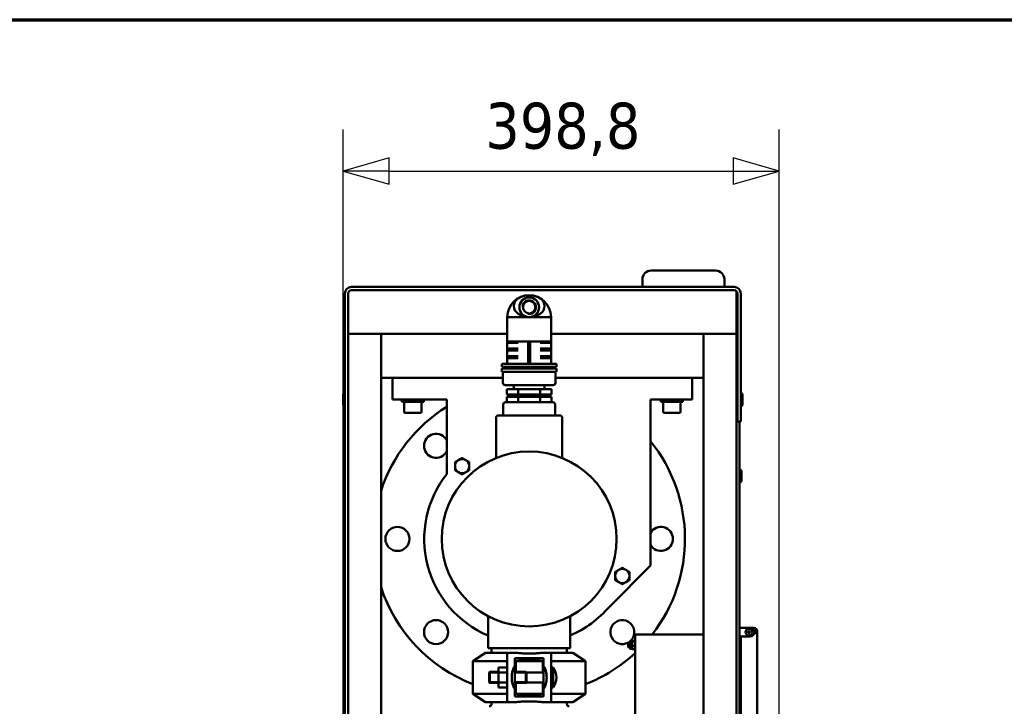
# Model space of a CAD drawing. Header units: millimetres. Extents: x 72 to 3521, y 72 to 9917.
# Tile 8 of 8: x 1691 to 2591, y 1820 to 2448. Entities that reach past the tile are written whole.
import ezdxf

# ---------------------------------------------------------------- set-up
doc = ezdxf.new("R2010")
doc.units = ezdxf.units.MM
doc.header["$LTSCALE"] = 12
for name, color, linetype, lineweight in [('Cadre (ISO)', 7, 'Continuous', 70), ('Cote (ISO)', 7, 'Continuous', 25), ('Etroit visible (ISO)', 7, 'Continuous', 35), ('Visible (ISO)', 7, 'Continuous', 50)]:
    doc.layers.add(name, color=color, linetype=linetype, lineweight=lineweight)
doc.styles.add('Texte de note (ISO)', font='tahoma.ttf')
doc.dimstyles.new('Default (A4D)', dxfattribs={"dimscale": 12, "dimtxt": 3.5, "dimasz": 3.5, "dimexe": 3.175, "dimexo": 0, "dimgap": 0.762, "dimtad": 1, "dimrnd": 1e-08, "dimtxsty": 'Texte de note (ISO)', "dimblk": 'Filled-1', "dimcen": 0.09, "dimdle": 10, "dimclrd": 7, "dimclre": 7, "dimclrt": 256, "dimazin": 2, "dimtfac": 1.001486, "dimtmove": 0, "dimatfit": 3, "dimfxl": 1, "dimtolj": 1, "dimtzin": 0, "dimlwd": -1, "dimlwe": -1, "dimarcsym": 0})

# ---------------------------------------------------------------- blocks, each defined once
blk = doc.blocks.new('Cadres AQUA4D Border')
at = {"layer": 'Cadre (ISO)'}
blk.add_line((6, 204), (291, 204), dxfattribs=at)
blk = doc.blocks.new('Filled-1')
at = {"color": 0}
for p, q in [((0, 0), (-1, 0.286)), ((-1, 0.286), (-1, -0.286)), ((-1, 0), (0, 0)), ((-1, -0.286), (0, 0))]:
    blk.add_line(p, q, dxfattribs=at)
at = {"color": 0, "flags": 128}
blk.add_lwpolyline([(-1, -0.286), (0, 0), (-1, 0.286), (-1, -0.286)], dxfattribs=at)
at = {"color": 0}
blk.add_solid([(-1, -0.286), (0, 0), (-1, 0.286), (-1, -0.286)], dxfattribs=at)
blk = doc.blocks.new('*D9')
at = {"layer": 'Cote (ISO)', "color": 7, "transparency": 16777216}
for p, q in [((1986.73, 1305.49), (1986.73, 2347.58)), ((2385.53, 1473.71), (2385.53, 2347.58)), ((2028.73, 2309.48), (2343.53, 2309.48))]:
    blk.add_line(p, q, dxfattribs=at)
at = {"layer": 'Defpoints', "color": 0, "transparency": 16777216}
for p in [(2385.53, 2309.48), (2385.53, 1473.71), (1986.73, 1305.49)]:
    blk.add_point(p, dxfattribs=at)
at = {"layer": 'Cote (ISO)', "color": 7, "transparency": 16777216, "xscale": 42, "yscale": 42, "zscale": 42, "rotation": 180}
blk.add_blockref('Filled-1', (1986.73, 2309.48), dxfattribs=at)
at = {"layer": 'Cote (ISO)', "color": 7, "transparency": 16777216, "xscale": 42, "yscale": 42, "zscale": 42}
blk.add_blockref('Filled-1', (2385.53, 2309.48), dxfattribs=at)
at = {"layer": 'Cote (ISO)', "transparency": 16777216, "insert": (2116.72, 2372.02), "char_height": 42, "attachment_point": 1, "style": 'Texte de note (ISO)'}
blk.add_mtext('\\A1;398,8', dxfattribs=at)

msp = doc.modelspace()

# ---------------------------------------------------------------- linework, layer by layer
at = {"layer": 'Etroit visible (ISO)'}
for p, q in [((2347.325, 2102.515), (2346.325, 2102.515)), ((2346.325, 2098.472), (2347.325, 2098.472)), ((2248.825, 1877.576), (2247.755, 1877.576)), ((2247.755, 1874.412), (2248.825, 1874.412)), ((2128.825, 1850.397), (2120.225, 1850.397)), ((2154.225, 1850.397), (2143.825, 1850.397)), ((2120.225, 1842.191), (2128.825, 1842.191)), ((2143.825, 1842.191), (2154.225, 1842.191))]:
    msp.add_line(p, q, dxfattribs=at)
msp.add_arc((2156.825, 2184.994), 6.578, 260, 170, dxfattribs=at)
at = {"layer": 'Visible (ISO)'}
for p, q in [((2268.325, 2218.494), (2327.325, 2218.494)), ((2260.325, 2203.494), (2260.325, 2210.494)), ((2335.325, 2203.494), (2335.325, 2210.494)), ((1988.325, 2197.494), (1988.325, 1400.494)), ((1991.325, 1400.494), (1991.325, 2197.494)), ((2344.325, 2203.494), (1994.325, 2203.494)), ((1994.325, 2200.494), (2344.325, 2200.494)), ((2346.325, 2160.494), (2346.325, 2199.73)), ((2347.325, 2197.494), (2347.325, 2080.494)), ((2350.325, 2080.494), (2350.325, 2197.494)), ((2176.835, 2175.957), (2136.815, 2175.957)), ((2136.815, 2153.644), (2136.815, 2175.957)), ((2136.825, 2175.957), (2136.825, 2175.994)), ((2176.825, 2175.957), (2176.825, 2175.994)), ((2176.835, 2153.644), (2176.835, 2175.957)), ((1991.325, 2160.494), (2136.815, 2160.494)), ((2021.325, 2160.494), (1991.325, 2160.494)), ((2136.815, 2160.494), (2021.325, 2160.494)), ((2021.325, 2120.494), (2021.325, 2160.494)), ((2021.325, 2160.494), (2021.325, 958.107)), ((2136.815, 2153.644), (2176.835, 2153.644)), ((2136.825, 2152.294), (2136.825, 2153.644)), ((2176.825, 2152.294), (2176.825, 2153.644)), ((2316.325, 2160.494), (2176.835, 2160.494)), ((2176.835, 2160.494), (2346.325, 2160.494)), ((2316.325, 2120.494), (2316.325, 2160.494)), ((2316.325, 2160.494), (2316.325, 748.494)), ((2346.325, 2160.494), (2316.325, 2160.494)), ((2346.325, 2160.494), (2346.325, 2080.494)), ((2136.825, 2152.294), (2146.825, 2152.294)), ((2136.825, 2147.294), (2136.825, 2152.294)), ((2136.825, 2145.294), (2136.825, 2147.294)), ((2136.825, 2147.294), (2146.825, 2147.294)), ((2136.825, 2145.294), (2146.825, 2145.294)), ((2136.825, 2140.294), (2136.825, 2145.294)), ((2155.825, 2152.294), (2155.825, 2152.332)), ((2155.825, 2152.294), (2156.825, 2152.294)), ((2155.825, 2133.294), (2155.825, 2152.294)), ((2156.825, 2152.294), (2157.825, 2152.294)), ((2157.825, 2152.332), (2157.825, 2152.294)), ((2157.825, 2152.294), (2157.825, 2133.294)), ((2166.825, 2152.294), (2176.825, 2152.294)), ((2166.825, 2147.294), (2176.825, 2147.294)), ((2166.825, 2145.294), (2176.825, 2145.294)), ((2176.825, 2147.294), (2176.825, 2152.294)), ((2176.825, 2145.294), (2176.825, 2147.294)), ((2176.825, 2140.294), (2176.825, 2145.294)), ((2136.825, 2138.294), (2136.825, 2140.294)), ((2136.825, 2140.294), (2146.825, 2140.294)), ((2136.825, 2138.294), (2146.825, 2138.294)), ((2136.825, 2133.294), (2136.825, 2138.294)), ((2166.825, 2140.294), (2176.825, 2140.294)), ((2166.825, 2138.294), (2176.825, 2138.294)), ((2176.825, 2138.294), (2176.825, 2140.294)), ((2176.825, 2133.294), (2176.825, 2138.294)), ((2181.825, 2133.294), (2131.825, 2133.294)), ((2131.825, 2130.294), (2131.825, 2133.294)), ((2181.825, 2130.294), (2131.825, 2130.294)), ((2181.825, 2128.794), (2131.825, 2128.794)), ((2131.825, 2125.794), (2131.825, 2128.794)), ((2181.825, 2125.794), (2131.825, 2125.794)), ((2132.825, 2115.794), (2132.825, 2125.794)), ((2136.721, 2128.794), (2136.721, 2130.294)), ((2176.93, 2128.794), (2176.93, 2130.294)), ((2180.825, 2115.794), (2180.825, 2125.794)), ((2181.825, 2130.294), (2181.825, 2133.294)), ((2181.825, 2125.794), (2181.825, 2128.794)), ((2031.825, 2120.494), (2021.325, 2120.494)), ((2031.825, 2120.494), (2031.825, 2100.494)), ((2132.825, 2120.494), (2031.825, 2120.494)), ((2305.825, 2120.494), (2180.825, 2120.494)), ((2316.325, 2120.494), (2305.825, 2120.494)), ((2305.825, 2100.494), (2305.825, 2120.494)), ((2178.825, 2113.794), (2134.825, 2113.794)), ((2136.475, 2109.994), (2146.65, 2109.994)), ((2136.475, 2109.994), (2136.475, 2104.994)), ((2142.825, 2109.994), (2142.825, 2113.794)), ((2146.65, 2109.994), (2146.65, 2104.994)), ((2146.65, 2109.994), (2167, 2109.994)), ((2167, 2109.994), (2167, 2104.994)), ((2167, 2109.994), (2177.175, 2109.994)), ((2170.825, 2109.994), (2170.825, 2113.794)), ((2177.175, 2109.994), (2177.175, 2104.994)), ((1986.725, 2105.494), (1988.325, 2106.494)), ((1986.725, 2095.494), (1986.725, 2105.494)), ((2031.825, 2100.494), (2081.414, 2100.494)), ((2040.325, 2098.494), (2040.325, 2100.494)), ((2060.325, 2098.494), (2040.325, 2098.494)), ((2042.325, 2089.494), (2042.325, 2098.494)), ((2058.325, 2089.494), (2058.325, 2098.494)), ((2060.325, 2098.494), (2060.325, 2100.494)), ((2081.414, 2100.494), (2081.414, 2032.399)), ((2146.65, 2104.994), (2136.475, 2104.994)), ((2136.475, 2102.994), (2136.475, 2097.994)), ((2136.475, 2102.994), (2146.65, 2102.994)), ((2142.825, 2102.994), (2142.825, 2104.994)), ((2167, 2104.994), (2146.65, 2104.994)), ((2146.65, 2102.994), (2167, 2102.994)), ((2146.65, 2102.994), (2146.65, 2097.994)), ((2177.175, 2104.994), (2167, 2104.994)), ((2167, 2102.994), (2167, 2097.994)), ((2167, 2102.994), (2177.175, 2102.994)), ((2170.825, 2102.994), (2170.825, 2104.994)), ((2177.175, 2102.994), (2177.175, 2097.994)), ((2267.75, 2100.494), (2305.825, 2100.494)), ((2267.75, 1948.628), (2267.75, 2100.494)), ((2277.325, 2098.494), (2277.325, 2100.494)), ((2297.325, 2098.494), (2277.325, 2098.494)), ((2279.325, 2089.494), (2279.325, 2098.494)), ((2295.325, 2089.494), (2295.325, 2098.494)), ((2297.325, 2098.494), (2297.325, 2100.494)), ((2347.325, 2102.994), (2346.325, 2102.994)), ((2351.925, 2105.494), (2350.325, 2106.494)), ((2351.925, 2105.494), (2351.925, 2095.494)), ((1986.725, 2095.494), (1988.325, 2094.494)), ((2133.178, 2095.994), (2133.178, 2085.994)), ((2141.518, 2097.994), (2135.178, 2097.994)), ((2146.506, 2097.994), (2141.518, 2097.994)), ((2146.65, 2097.994), (2146.506, 2097.994)), ((2147.11, 2097.994), (2146.65, 2097.994)), ((2156.825, 2097.994), (2147.11, 2097.994)), ((2166.541, 2097.994), (2156.825, 2097.994)), ((2167, 2097.994), (2166.541, 2097.994)), ((2167.145, 2097.994), (2167, 2097.994)), ((2172.133, 2097.994), (2167.145, 2097.994)), ((2178.473, 2097.994), (2172.133, 2097.994)), ((2180.473, 2095.994), (2180.473, 2085.994)), ((2347.325, 2097.994), (2346.325, 2097.994)), ((2351.925, 2095.494), (2350.325, 2094.494)), ((2043.325, 2088.494), (2057.325, 2088.494)), ((2126.575, 2083.994), (2126.575, 2047.054)), ((2128.575, 2085.994), (2185.075, 2085.994)), ((2187.075, 2083.994), (2187.075, 2047.054)), ((2280.325, 2088.494), (2294.325, 2088.494)), ((2346.325, 1400.494), (2346.325, 2080.494)), ((2346.325, 2080.494), (2349.325, 2080.494)), ((2347.325, 2080.494), (2350.325, 2080.494)), ((2349.325, 1400.494), (2349.325, 2080.494)), ((2350.925, 2035.494), (2349.325, 2036.494)), ((2350.925, 2035.494), (2350.925, 2025.494)), ((2350.925, 2025.494), (2349.325, 2024.494)), ((2230.136, 1911.013), (2267.75, 1948.628)), ((2119.325, 1872.994), (2119.325, 1902.327)), ((2194.325, 1872.994), (2194.325, 1902.327)), ((2349.325, 1891.744), (2358.825, 1891.744)), ((2360.425, 1891.744), (2358.825, 1891.744)), ((2362.425, 1891.744), (2360.425, 1891.744)), ((2256.825, 1885.494), (2253.825, 1885.494)), ((2253.825, 1543.494), (2253.825, 1885.494)), ((2256.825, 1885.494), (2316.325, 1885.494)), ((2358.825, 1883.744), (2349.325, 1883.744)), ((2350.425, 1713.398), (2350.425, 1883.744)), ((2362.362, 1890.244), (2362.425, 1890.244)), ((2362.425, 1889.487), (2362.425, 1889.744)), ((2365.425, 1886.744), (2362.698, 1886.744)), ((2363.925, 1888.744), (2363.925, 1886.744)), ((2365.425, 1888.744), (2365.425, 1886.744)), ((2365.425, 1886.744), (2365.425, 1700.244)), ((2247.325, 1877.564), (2247.755, 1877.994)), ((2247.325, 1877.564), (2247.325, 1874.423)), ((2247.325, 1874.423), (2247.755, 1873.994)), ((2247.755, 1877.994), (2247.755, 1873.994)), ((2248.825, 1877.994), (2247.755, 1877.994)), ((2248.825, 1873.994), (2247.755, 1873.994)), ((2248.825, 1878.894), (2248.825, 1873.094)), ((2249.094, 1872.594), (2249.094, 1879.394)), ((2250.925, 1879.394), (2249.094, 1879.394)), ((2250.925, 1879.494), (2250.953, 1879.541)), ((2250.925, 1879.494), (2250.925, 1879.447)), ((2250.925, 1879.447), (2250.925, 1877.225)), ((2250.925, 1877.225), (2250.925, 1873.772)), ((2250.925, 1873.772), (2250.925, 1872.494)), ((2253.513, 1879.777), (2251.238, 1879.777)), ((2253.513, 1879.117), (2251.238, 1879.117)), ((2253.513, 1875.334), (2251.238, 1875.334)), ((2253.825, 1879.494), (2253.798, 1879.541)), ((2116.825, 1868.794), (2105.325, 1861.294)), ((2116.825, 1868.794), (2136.825, 1868.794)), ((2194.325, 1872.994), (2119.325, 1872.994)), ((2122.325, 1868.794), (2122.325, 1872.994)), ((2136.825, 1868.794), (2144.869, 1868.794)), ((2136.825, 1859.605), (2136.825, 1868.794)), ((2145.114, 1868.794), (2144.869, 1868.794)), ((2168.782, 1868.794), (2168.537, 1868.794)), ((2168.782, 1868.794), (2176.825, 1868.794)), ((2176.825, 1868.794), (2176.825, 1859.605)), ((2176.825, 1868.794), (2196.825, 1868.794)), ((2191.325, 1868.794), (2191.325, 1872.994)), ((2196.825, 1868.794), (2208.325, 1861.294)), ((2250.925, 1872.594), (2249.094, 1872.594)), ((2250.925, 1872.494), (2250.953, 1872.446)), ((2253.513, 1872.211), (2251.238, 1872.211)), ((2253.825, 1872.494), (2253.798, 1872.446)), ((2105.325, 1861.294), (2136.825, 1861.294)), ((2105.325, 1861.294), (2105.325, 1831.294)), ((2136.825, 1855.531), (2128.825, 1855.531)), ((2128.825, 1850.912), (2128.825, 1855.531)), ((2136.825, 1859.605), (2136.825, 1832.983)), ((2143.825, 1863.788), (2143.825, 1859.605)), ((2169.825, 1863.788), (2143.825, 1863.788)), ((2143.825, 1857.017), (2143.825, 1859.605)), ((2143.825, 1835.57), (2143.825, 1857.017)), ((2144.486, 1861.294), (2169.164, 1861.294)), ((2144.486, 1861.294), (2144.486, 1851.294)), ((2169.164, 1850.794), (2169.164, 1861.294)), ((2169.825, 1859.605), (2169.825, 1863.788)), ((2169.825, 1859.605), (2169.825, 1857.017)), ((2169.825, 1835.57), (2169.825, 1857.017)), ((2176.825, 1861.294), (2208.325, 1861.294)), ((2176.825, 1832.983), (2176.825, 1859.605)), ((2178.825, 1855.544), (2176.825, 1855.544)), ((2178.825, 1855.544), (2178.825, 1837.044)), ((2208.325, 1861.294), (2208.325, 1831.294)), ((2120.225, 1850.794), (2120.725, 1851.294)), ((2120.225, 1841.794), (2120.225, 1850.794)), ((2120.725, 1851.294), (2120.725, 1841.294)), ((2128.825, 1851.294), (2120.725, 1851.294)), ((2136.825, 1850.912), (2128.825, 1850.912)), ((2128.825, 1841.675), (2128.825, 1850.912)), ((2153.725, 1851.294), (2143.825, 1851.294)), ((2153.725, 1841.294), (2153.725, 1851.294)), ((2154.225, 1850.794), (2153.725, 1851.294)), ((2154.225, 1850.794), (2154.225, 1841.794)), ((2169.825, 1850.794), (2154.225, 1850.794)), ((2120.225, 1841.794), (2120.725, 1841.294)), ((2128.825, 1841.294), (2120.725, 1841.294)), ((2136.825, 1841.675), (2128.825, 1841.675)), ((2128.825, 1837.056), (2128.825, 1841.675)), ((2153.725, 1841.294), (2143.825, 1841.294)), ((2144.486, 1841.294), (2144.486, 1831.294)), ((2154.225, 1841.794), (2153.725, 1841.294)), ((2169.825, 1841.794), (2154.225, 1841.794)), ((2169.164, 1831.294), (2169.164, 1841.794)), ((2105.325, 1831.294), (2136.825, 1831.294)), ((2116.825, 1823.794), (2105.325, 1831.294)), ((2136.825, 1837.056), (2128.825, 1837.056)), ((2136.825, 1823.794), (2136.825, 1832.983)), ((2143.825, 1832.983), (2143.825, 1835.57)), ((2143.825, 1832.983), (2143.825, 1828.799)), ((2143.825, 1828.799), (2169.825, 1828.799)), ((2144.486, 1831.294), (2169.164, 1831.294)), ((2169.825, 1835.57), (2169.825, 1832.983)), ((2169.825, 1828.799), (2169.825, 1832.983)), ((2178.825, 1837.044), (2176.825, 1837.044)), ((2176.825, 1832.983), (2176.825, 1823.794)), ((2176.825, 1831.294), (2208.325, 1831.294)), ((2196.825, 1823.794), (2208.325, 1831.294)), ((2116.825, 1823.794), (2136.825, 1823.794)), ((2122.317, 1821.714), (2122.317, 1823.794)), ((2122.325, 1821.894), (2122.325, 1823.794)), ((2144.869, 1823.794), (2136.825, 1823.794)), ((2144.869, 1823.794), (2145.114, 1823.794)), ((2168.537, 1823.794), (2168.782, 1823.794)), ((2176.825, 1823.794), (2168.782, 1823.794)), ((2176.825, 1823.794), (2196.825, 1823.794)), ((2191.325, 1821.894), (2191.325, 1823.794))]:
    msp.add_line(p, q, dxfattribs=at)
for centre, radius in [((2156.825, 2184.994), 9), ((2156.825, 2184.994), 5.723), ((2156.825, 1972.994), 80), ((2036.325, 1972.994), 11), ((2071.619, 1887.787), 11), ((2357.925, 1887.744), 3.175), ((2357.925, 1887.744), 0.96)]:
    msp.add_circle(centre, radius, dxfattribs=at)
for centre, radius, start, end in [((2268.325, 2210.494), 8, 90, 180), ((2327.325, 2210.494), 8, 0, 90), ((1994.325, 2197.494), 6, 90, 180), ((1994.325, 2197.494), 3, 90, 180), ((2344.325, 2197.494), 6, 0, 90), ((2344.325, 2197.494), 3, 0, 90), ((2156.825, 2175.994), 20, 0, 180), ((2134.825, 2115.794), 2, 180, 270), ((2178.825, 2115.794), 2, 270, 0), ((2156.825, 1972.994), 142.5, 121.95185, 161.966781), ((2043.325, 2089.494), 1, 180, 270), ((2057.325, 2089.494), 1, 270, 0), ((2135.178, 2095.994), 2, 90, 180), ((2178.473, 2095.994), 2, 0, 90), ((2280.325, 2089.494), 1, 180, 270), ((2294.325, 2089.494), 1, 270, 0), ((2128.575, 2083.994), 2, 90, 180), ((2185.075, 2083.994), 2, 0, 90), ((2071.619, 2058.2), 11, 27.075804, 332.924196), ((2156.825, 1972.994), 142.5, 322.118159, 38.883765), ((2095.49, 2039.562), 6.5, 120, 180), ((2095.49, 2039.562), 6.5, 60, 120), ((2095.49, 2039.562), 6.5, 0, 60), ((2095.49, 2039.562), 6.5, 180, 240), ((2095.49, 2039.562), 6.5, 300, 0), ((2156.825, 1972.994), 96, 141.770718, 247.006606), ((2095.49, 2039.562), 6.5, 240, 300), ((2277.325, 1972.994), 11, 209.488496, 150.511504), ((2242.025, 1939.081), 6.5, 60, 120), ((2242.025, 1939.081), 6.5, 120, 180), ((2242.025, 1939.081), 6.5, 180, 240), ((2242.025, 1939.081), 6.5, 0, 60), ((2242.025, 1939.081), 6.5, 300, 0), ((2156.825, 1972.994), 142.5, 198.033219, 248.813585), ((2242.025, 1939.081), 6.5, 240, 300), ((2156.825, 1972.994), 96, 292.993394, 319.787009), ((2242.032, 1887.787), 11, 310.265511, 308.720545), ((2358.825, 1887.744), 4, 270, 90), ((2360.425, 1889.744), 2, 0, 90), ((2362.425, 1888.744), 3, 0, 90), ((2362.425, 1888.744), 1.5, 0, 90), ((2249.425, 1878.894), 0.6, 123.55731, 180), ((2156.825, 1972.994), 142.5, 291.186415, 312.898505), ((2249.425, 1873.094), 0.6, 180, 236.44269), ((2164.029, 1845.633), 17.809, 2.125089, 33.813191), ((2164.029, 1846.954), 17.809, 326.186809, 357.874911), ((2120.325, 1821.894), 2, 270, 0), ((2193.325, 1821.894), 2, 180, 270)]:
    msp.add_arc(centre, radius, start, end, dxfattribs=at)
msp.add_ellipse((2156.825, 2185.994), major_axis=(-14.142, 0), ratio=0.7071068, dxfattribs=at)
for centre, major_axis, ratio, start_param, end_param in [((2156.825, 2183.195), (0, -30.901), 0.6472205, 6.2331645, 6.2831853), ((2156.825, 2183.195), (0, -30.901), 0.6472205, 0, 0.0500209), ((2149.225, 1846.294), (0, -14), 0.6, 3.8398151, 5.5849628), ((2164.425, 1846.294), (0, 14), 0.6, 3.8398151, 5.5849628)]:
    msp.add_ellipse(centre, major_axis=major_axis, ratio=ratio, start_param=start_param, end_param=end_param, dxfattribs=at)
for points, weights in [([(2088.99, 2043.315), (2090.732, 2044.32), (2092.24, 2045.191)], [1.01794261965, 1.04722526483, 1]), ([(2092.24, 2045.191), (2093.749, 2046.062), (2095.49, 2047.068)], [1, 1.04722526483, 1.01794261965]), ([(2095.49, 2047.068), (2097.232, 2046.062), (2098.74, 2045.191)], [1.01794261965, 1.04722526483, 1]), ([(2098.74, 2045.191), (2100.249, 2044.32), (2101.99, 2043.315)], [1, 1.04722526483, 1.01794261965]), ([(2088.99, 2039.562), (2088.99, 2041.304), (2088.99, 2043.315)], [1, 1.04722526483, 1.01794261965]), ([(2088.99, 2035.809), (2088.99, 2037.82), (2088.99, 2039.562)], [1.01794261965, 1.04722526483, 1]), ([(2092.24, 2033.933), (2090.732, 2034.804), (2088.99, 2035.809)], [1, 1.04722526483, 1.01794261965]), ([(2101.99, 2035.809), (2100.249, 2034.804), (2098.74, 2033.933)], [1.01794261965, 1.04722526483, 1]), ([(2101.99, 2043.315), (2101.99, 2041.304), (2101.99, 2039.562)], [1.01794261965, 1.04722526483, 1]), ([(2101.99, 2039.562), (2101.99, 2037.82), (2101.99, 2035.809)], [1, 1.04722526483, 1.01794261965]), ([(2095.49, 2032.056), (2093.749, 2033.062), (2092.24, 2033.933)], [1.01794261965, 1.04722526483, 1]), ([(2098.74, 2033.933), (2097.232, 2033.062), (2095.49, 2032.056)], [1, 1.04722526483, 1.01794261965]), ([(2238.775, 1944.711), (2240.283, 1945.581), (2242.025, 1946.587)], [1, 1.04722526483, 1.01794261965]), ([(2242.025, 1946.587), (2243.766, 1945.581), (2245.275, 1944.711)], [1.01794261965, 1.04722526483, 1]), ([(2235.525, 1942.834), (2237.266, 1943.84), (2238.775, 1944.711)], [1.01794261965, 1.04722526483, 1]), ([(2235.525, 1939.081), (2235.525, 1940.823), (2235.525, 1942.834)], [1, 1.04722526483, 1.01794261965]), ([(2235.525, 1935.329), (2235.525, 1937.34), (2235.525, 1939.081)], [1.01794261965, 1.04722526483, 1]), ([(2245.275, 1944.711), (2246.783, 1943.84), (2248.525, 1942.834)], [1, 1.04722526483, 1.01794261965]), ([(2248.525, 1942.834), (2248.525, 1940.823), (2248.525, 1939.081)], [1.01794261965, 1.04722526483, 1]), ([(2248.525, 1939.081), (2248.525, 1937.34), (2248.525, 1935.329)], [1, 1.04722526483, 1.01794261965]), ([(2238.775, 1933.452), (2237.266, 1934.323), (2235.525, 1935.329)], [1, 1.04722526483, 1.01794261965]), ([(2242.025, 1931.576), (2240.283, 1932.581), (2238.775, 1933.452)], [1.01794261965, 1.04722526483, 1]), ([(2245.275, 1933.452), (2243.766, 1932.581), (2242.025, 1931.576)], [1, 1.04722526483, 1.01794261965]), ([(2248.525, 1935.329), (2246.783, 1934.323), (2245.275, 1933.452)], [1.01794261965, 1.04722526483, 1]), ([(2251.238, 1879.777), (2250.925, 1879.6), (2250.925, 1879.447)], [1.05779032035, 1.06752549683, 1]), ([(2250.925, 1879.447), (2250.925, 1879.293), (2251.238, 1879.117)], [1, 1.06752549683, 1.05779032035]), ([(2251.238, 1879.117), (2250.925, 1878.103), (2250.925, 1877.225)], [1.05779032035, 1.06752549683, 1]), ([(2250.925, 1877.225), (2250.925, 1876.347), (2251.238, 1875.334)], [1, 1.06752549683, 1.05779032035]), ([(2251.238, 1875.334), (2250.925, 1874.497), (2250.925, 1873.772)], [1.05779032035, 1.06752549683, 1]), ([(2250.925, 1873.772), (2250.925, 1873.047), (2251.238, 1872.211)], [1, 1.06752549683, 1.05779032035]), ([(2253.825, 1879.447), (2253.825, 1879.6), (2253.513, 1879.777)], [1, 1.06752549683, 1.05779032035]), ([(2253.513, 1879.117), (2253.825, 1879.293), (2253.825, 1879.447)], [1.05779032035, 1.06752549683, 1]), ([(2253.825, 1877.225), (2253.825, 1878.103), (2253.513, 1879.117)], [1, 1.06752549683, 1.05779032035]), ([(2253.513, 1875.334), (2253.825, 1876.347), (2253.825, 1877.225)], [1.05779032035, 1.06752549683, 1]), ([(2253.825, 1873.772), (2253.825, 1874.497), (2253.513, 1875.334)], [1, 1.06752549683, 1.05779032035]), ([(2253.513, 1872.211), (2253.825, 1873.047), (2253.825, 1873.772)], [1.05779032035, 1.06752549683, 1]), ([(2251.238, 1872.211), (2251.017, 1872.336), (2250.953, 1872.446)], [1.05779032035, 1.0646718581, 1.03294854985]), ([(2253.798, 1872.446), (2253.734, 1872.336), (2253.513, 1872.211)], [1.03294854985, 1.0646718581, 1.05779032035]), ([(2169.164, 1861.294), (2156.825, 1863.222), (2144.486, 1861.294)], [1, 1.03, 1]), ([(2144.486, 1831.294), (2156.825, 1829.366), (2169.164, 1831.294)], [1, 1.03, 1])]:
    msp.add_rational_spline(points, weights, degree=2, dxfattribs=at)
for points in [[(2145.114, 1868.794), (2145.116, 1868.794), (2145.118, 1868.794), (2145.119, 1868.793)], [(2168.532, 1868.793), (2168.533, 1868.794), (2168.535, 1868.794), (2168.537, 1868.794)], [(2145.119, 1823.794), (2145.118, 1823.794), (2145.116, 1823.794), (2145.114, 1823.794)], [(2168.532, 1823.794), (2168.533, 1823.794), (2168.535, 1823.794), (2168.537, 1823.794)]]:
    msp.add_open_spline(points, degree=3, dxfattribs=at)
for points in [[(2145.119, 1868.793), (2145.871, 1868.71), (2146.632, 1868.635), (2148.166, 1868.5), (2148.94, 1868.441), (2150.499, 1868.34), (2151.283, 1868.298), (2152.859, 1868.23), (2153.65, 1868.204), (2155.236, 1868.17), (2156.031, 1868.162), (2157.62, 1868.162), (2158.415, 1868.17), (2160.001, 1868.204), (2160.792, 1868.23), (2162.368, 1868.298), (2163.152, 1868.34), (2164.711, 1868.441), (2165.485, 1868.5), (2167.019, 1868.635), (2167.78, 1868.71), (2168.532, 1868.793)], [(2168.532, 1823.794), (2167.78, 1823.877), (2167.019, 1823.953), (2165.485, 1824.087), (2164.711, 1824.146), (2163.152, 1824.247), (2162.368, 1824.29), (2160.792, 1824.357), (2160.001, 1824.383), (2158.415, 1824.417), (2157.62, 1824.425), (2156.031, 1824.425), (2155.236, 1824.417), (2153.65, 1824.383), (2152.859, 1824.357), (2151.283, 1824.29), (2150.499, 1824.247), (2148.94, 1824.146), (2148.166, 1824.087), (2146.632, 1823.953), (2145.871, 1823.877), (2145.119, 1823.794)]]:
    msp.add_open_spline(points, degree=3, knots=[-0.32807827, -0.32807827, -0.32807827, -0.32807827, -0.26246262, -0.26246262, -0.19684696, -0.19684696, -0.13123131, -0.13123131, -0.06561565, -0.06561565, 0, 0, 0.06561565, 0.06561565, 0.13123131, 0.13123131, 0.19684696, 0.19684696, 0.26246262, 0.26246262, 0.32807827, 0.32807827, 0.32807827, 0.32807827], dxfattribs=at)

# ---------------------------------------------------------------- block references
at = {"xscale": 12, "yscale": 12, "zscale": 12}
msp.add_blockref('Cadres AQUA4D Border', (0, 0), dxfattribs=at)

# ---------------------------------------------------------------- dimensions: what is measured, and where the dimension line sits
at = {"layer": 'Cote (ISO)', "color": 7}
dim = msp.add_linear_dim(base=(2385.525, 2309.48), p1=(1986.725, 1305.494), p2=(2385.525, 1473.714), angle=180, dimstyle='Default (A4D)', override={"dimgap": 0.762, "dimdec": 2, "dimtol": 0, "dimlim": 0, "dimtp": 0, "dimtm": 0, "dimtdec": 2, "dimtofl": 0, "dimatfit": 1}, dxfattribs=at)
dim.commit()
dim.dimension.update_dxf_attribs({"geometry": '*D9', "text_midpoint": (2186.125, 2309.48), "dimtype": 160})

doc.saveas('drawing.dxf')
